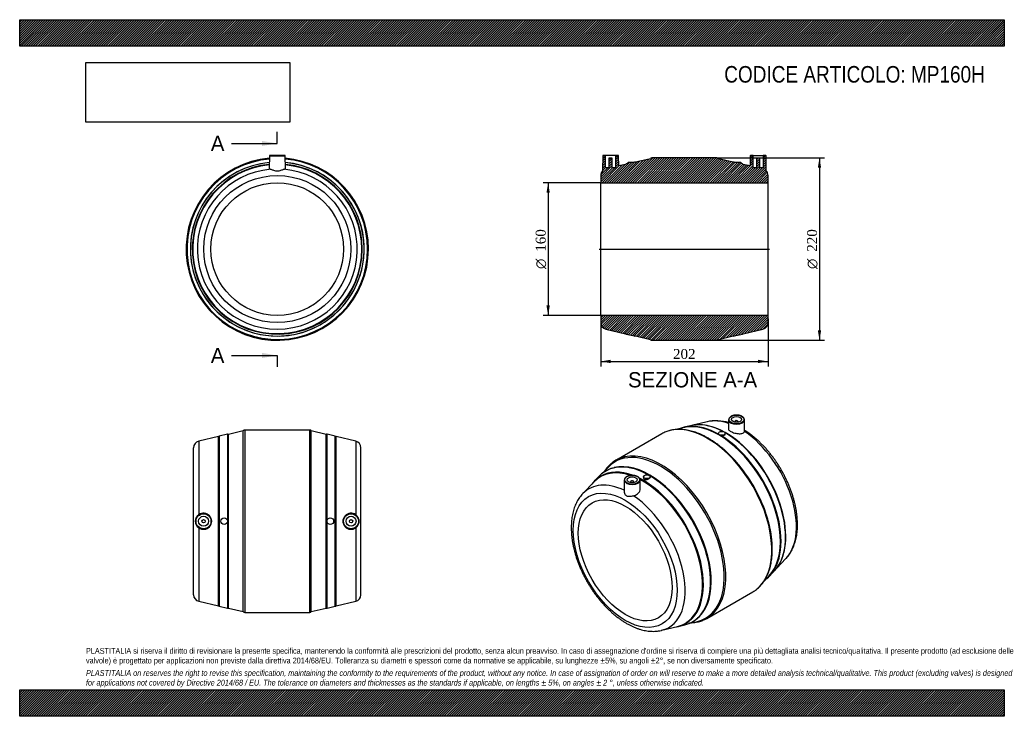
# Model space of a CAD drawing. Header units: millimetres. Extents: x 0 to 1188, y 0 to 840.
import ezdxf
from ezdxf.enums import TextEntityAlignment as Align
from ezdxf.lldxf.tags import DXFTag

# ---------------------------------------------------------------- set-up
doc = ezdxf.new("R2010")
doc.units = ezdxf.units.MM
doc.header["$LTSCALE"] = 4
for name, color, linetype in [('Default', 7, 'Continuous'), ('DV4_Default', 7, 'Continuous'), ('MP160H', 7, 'Continuous')]:
    doc.layers.add(name, color=color, linetype=linetype)
doc.styles.add('SEACAD_Solid_Edge_ANSI', font='seans.ttf')
doc.styles.add('SEACAD_Solid_Edge_ANSI1_Symbols', font='semeca1.ttf')
doc.styles.add('SEACAD_Times_New_Roman', font='times.ttf')
tags = doc.linetypes.add('CENTER2', pattern=[28.575, 19.05, -3.175, 3.175, -3.175]).pattern_tags.tags
tags[10:11] = [DXFTag(74, 4), DXFTag(75, 0), DXFTag(340, '0'), DXFTag(46, 0.0), DXFTag(50, 0.0), DXFTag(44, 0.0), DXFTag(45, 0.0)]
tags[8:9] = [DXFTag(74, 4), DXFTag(75, 0), DXFTag(340, '0'), DXFTag(46, 0.0), DXFTag(50, 0.0), DXFTag(44, 0.0), DXFTag(45, 0.0)]
tags[6:7] = [DXFTag(74, 4), DXFTag(75, 0), DXFTag(340, '0'), DXFTag(46, 0.0), DXFTag(50, 0.0), DXFTag(44, 0.0), DXFTag(45, 0.0)]
tags[4:5] = [DXFTag(74, 4), DXFTag(75, 0), DXFTag(340, '0'), DXFTag(46, 0.0), DXFTag(50, 0.0), DXFTag(44, 0.0), DXFTag(45, 0.0)]
doc.dimstyles.new('ANSImm', dxfattribs={"dimtxt": 12, "dimasz": 12, "dimexe": 6, "dimexo": 0, "dimgap": 3, "dimtad": 1, "dimdsep": 46, "dimtxsty": 'SEACAD_Times_New_Roman', "dimblk1": '_SE_FILLED', "dimblk2": '_SE_FILLED', "dimsah": 1, "dimcen": 6, "dimazin": 0, "dimtfac": 0.85, "dimtdec": 3, "dimtofl": 0, "dimtmove": 0, "dimatfit": 3, "dimfxl": 1, "dimarcsym": 0})
picture_1 = doc.add_image_def('image1.jpg', size_in_pixel=(4302, 1260))

# ---------------------------------------------------------------- blocks, each defined once
blk = doc.blocks.new('SE')
at = {"layer": 'MP160H', "color": 7, "linetype": 'Continuous'}
for p, q in [((301.3, 676), (301, 660.8)), ((301.3, 676), (320.3, 676)), ((319.8, 676.4), (301.8, 676.4)), ((320.6, 660.8), (320.3, 676))]:
    blk.add_line(p, q, dxfattribs=at)
for radius in [88.7, 80]:
    blk.add_circle((310.8, 563.4), radius, dxfattribs=at)
for centre, radius, start, end in [((310.8, 563.4), 110, 94.9856, 0), ((310.8, 563.4), 109, 95.0407, 0), ((310.8, 563.4), 104.9, 95.2797, 84.7203), ((310.8, 563.4), 104.9, 95.2766, 0), ((310.8, 563.4), 102.6, 95.4222, 0), ((301.8, 675.9), 0.5, 90, 179), ((319.8, 675.9), 0.5, 1, 90), ((310.8, 563.4), 110, 0, 85.0144), ((310.8, 563.4), 109, 0, 84.9593), ((310.8, 563.4), 104.9, 0, 84.7234), ((310.8, 563.4), 102.6, 0, 84.5778), ((310.8, 563.4), 102, 95.455, 0), ((310.8, 563.4), 96.5, 94.6862, 85.3138), ((310.8, 563.4), 102, 0, 84.545)]:
    blk.add_arc(centre, radius, start, end, dxfattribs=at)
for points, knots in [([(301, 660.8), (301, 660.7), (301, 660.7), (301.1, 660.4), (301.3, 660.2), (301.9, 659.9), (302.4, 659.8), (302.9, 659.6)], [0.855439, 0.855439, 0.855439, 0.855439, 0.875, 0.875, 0.9375, 0.9375, 1, 1, 1, 1]), ([(302.9, 659.6), (303.8, 659.4), (305, 658.9), (307.7, 658), (309.2, 657.6), (312.4, 657.6), (313.9, 658), (316.6, 658.9), (317.7, 659.4), (318.7, 659.6)], [0, 0, 0, 0, 0.25, 0.25, 0.5, 0.5, 0.75, 0.75, 1, 1, 1, 1]), ([(318.7, 659.6), (319.2, 659.8), (319.6, 659.9), (320.3, 660.2), (320.5, 660.4), (320.6, 660.7), (320.6, 660.7), (320.6, 660.8)], [0, 0, 0, 0, 0.0625, 0.0625, 0.125, 0.125, 0.1444535, 0.1444535, 0.1444535, 0.1444535])]:
    blk.add_open_spline(points, degree=3, knots=knots, dxfattribs=at)
blk = doc.blocks.new('SE1')
at = {"layer": 'MP160H', "color": 7, "linetype": 'Continuous'}
for p, q in [((855.4, 357.6), (855.2, 346.8)), ((874.7, 344.1), (874.4, 357.6)), ((800.6, 348), (792, 345.8)), ((809.3, 350.4), (801.3, 348.5)), ((829.3, 355.1), (814, 351.3)), ((862.9, 355.4), (862.9, 354.7)), ((866.9, 354.7), (866.9, 355.4)), ((774.7, 340.7), (719.2, 308.6)), ((843.2, 341.2), (843.2, 340.9)), ((851.2, 339.8), (851.2, 341.2)), ((710.3, 300.6), (702.6, 292.6)), ((699.2, 289.5), (693.4, 283.5)), ((752.7, 288.9), (752.7, 287.6)), ((760.7, 288.6), (760.7, 288.9)), ((693.1, 282.7), (679.4, 268.5)), ((729.5, 285), (729.2, 271.4)), ((737, 282.7), (737, 282)), ((741, 282), (741, 282.7)), ((748.8, 274.1), (748.5, 285)), ((913.6, 178.8), (924.5, 190.2)), ((897.8, 162.5), (904, 168.9)), ((904.8, 169.3), (910.5, 175.2)), ((829.2, 118.1), (884.7, 150.2)), ((774.6, 103.7), (793.7, 108.4)), ((794.6, 108.3), (802.6, 110.3)), ((807, 111.7), (817.8, 114.4))]:
    blk.add_line(p, q, dxfattribs=at)
for centre, radius, start, end in [((819.3, 297.7), 53.9, 70.0213, 93.9233), ((840.2, 299.2), 57, 74.5473, 100.776), ((846.9, 343.8), 4.97, 232.4832, 247.5168), ((725.6, 264.6), 36.2, 103.5343, 127.8758), ((868.9, 210.7), 54.9, 326.1417, 351.9775), ((794.1, 145.5), 36.2, 292.0408, 315.8062)]:
    blk.add_arc(centre, radius, start, end, dxfattribs=at)
for centre, major_axis, start_param, end_param in [((869, 268.1), (48.2, -83.6), 2.558516, 2.973802), ((864.9, 357.6), (9.51, 0), 3.187342, 6.283185), ((864.9, 357.6), (9.51, 0), 3.12925, 3.187342), ((864.9, 355.4), (-2, 0), 2.451776, 6.283185), ((864.9, 357.6), (9.51, 0), 0.012343, 0.09607), ((864.9, 357.6), (9.51, 0), 0, 0.012343), ((829.7, 245.4), (55, -95.3), 0.081277, 3.055782), ((844.5, 253.9), (52.4, -90.8), 2.879367, 3.052244), ((843.7, 253.5), (52.4, -90.8), 0.165007, 2.976585), ((844.5, 253.9), (52.4, -90.8), 2.363786, 2.879367), ((851.5, 258), (51.3, -88.8), -3.405904, -3.3066), ((851.5, 258), (51.3, -88.8), 2.396513, 2.877281), ((869, 268.1), (48.2, -83.6), -3.309383, -3.3066), ((852.2, 258.4), (51, -88.4), 0.6149, 2.556339), ((864.9, 355.4), (-2, 0), 0, 0.689817), ((829.7, 245.4), (55, -95.3), 3.055782, 3.141593), ((844.5, 253.9), (52.4, -90.8), 0.264543, 2.348603), ((851.5, 258), (51.3, -88.8), 0.263735, 2.364312), ((869, 268.1), (48.2, -83.6), 0.165007, 2.274404), ((774.2, 213.4), (-55, 95.3), 3.22409, 6.201058), ((773, 212.6), (54.5, -94.4), 0, 3.3066), ((774.2, 213.4), (-55, 95.3), 6.201058, 6.283185), ((759.5, 204.9), (52.4, -90.8), 2.363786, 3.218813), ((774.2, 213.4), (-55, 95.3), 0, 0.085418), ((760.3, 205.3), (52.4, -90.8), 0.157665, 2.975643), ((831, 246.1), (54.5, -94.4), 1.237713, 1.900509), ((752.4, 200.8), (-51.3, 88.8), 0.074383, 0.241516), ((751.8, 200.4), (51, -88.4), 2.563743, 3.3066), ((752.4, 200.8), (-51.3, 88.8), 0, 0.074383), ((759.5, 204.9), (52.4, -90.8), 3.218813, 3.3066), ((752.4, 200.8), (-51.3, 88.8), 5.675643, 6.283185), ((752.4, 200.8), (-51.3, 88.8), 3.057813, 5.559728), ((751.8, 200.4), (51, -88.4), 0, 2.40405), ((739, 284.9), (9.51, 0), 0.012343, 0.09607), ((759.5, 204.9), (52.4, -90.8), 6.203138, 8.631788), ((734.9, 190.7), (48.2, -83.6), 2.439339, 3.3066), ((739, 284.9), (9.51, 0), 3.12925, 3.187342), ((739, 284.9), (9.51, 0), 3.187342, 6.283185), ((739, 282.7), (2, 0), 0, 3.83141), ((739, 282.7), (2, 0), 5.593368, 6.283185), ((739, 284.9), (9.51, 0), 0, 0.012343), ((734.9, 190.7), (48.2, -83.6), 3.3066, 3.311362), ((734.9, 190.7), (48.2, -83.6), 6.118178, 8.557589), ((851.5, 258), (51.3, -88.8), 0.165007, 0.263735), ((844.5, 253.9), (52.4, -90.8), 0.089375, 0.264543), ((829.7, 245.4), (55, -95.3), 0, 0.081277), ((774.2, 213.4), (-55, 95.3), 3.05598, 3.22409), ((752.4, 200.8), (-51.3, 88.8), 2.900077, 3.057813), ((751.8, 200.4), (51, -88.4), 6.118178, 6.283185), ((759.5, 204.9), (52.4, -90.8), 6.118178, 6.203138), ((773, 212.6), (54.5, -94.4), 6.118178, 6.283185)]:
    blk.add_ellipse(centre, major_axis=major_axis, ratio=0.57735, start_param=start_param, end_param=end_param, dxfattribs=at)
for centre, major_axis in [((864.9, 358), (-9.01, 0)), ((864.9, 358), (-6, 0)), ((847.2, 341.2), (-4, 0)), ((739, 285.3), (-9.01, 0)), ((739, 285.3), (6, 0)), ((756.7, 288.9), (4, 0)), ((730.6, 188.1), (44.4, -76.8)), ((730.6, 188.1), (40, -69.3))]:
    blk.add_ellipse(centre, major_axis=major_axis, ratio=0.57735, dxfattribs=at)
for points, knots in [([(874.3, 358.2), (874.3, 358.3), (874.3, 358.7), (873.9, 359.4), (873.4, 360.2), (872.6, 361), (871.7, 361.6), (870.6, 362.2), (869.4, 362.6), (868.1, 363), (866.7, 363.2), (865.2, 363.3), (863.8, 363.3), (862.4, 363.1), (861, 362.8), (859.7, 362.4), (858.6, 361.9), (857.6, 361.3), (856.7, 360.5), (856.1, 359.7), (855.6, 358.9), (855.4, 358.1), (855.4, 357.6), (855.4, 357.3)], [0, 0, 0, 0, 0.024156, 0.071421, 0.119296, 0.168029, 0.217402, 0.267069, 0.316766, 0.366402, 0.41597, 0.465494, 0.515006, 0.564538, 0.614118, 0.663785, 0.713572, 0.763498, 0.813534, 0.863466, 0.912917, 0.961472, 1, 1, 1, 1]), ([(864.8, 306.5), (864.7, 306.7), (863.6, 308), (861.3, 310.5), (858.1, 313.8), (854.8, 317), (851.5, 320.1), (848.2, 323), (844.8, 325.8), (841.3, 328.4), (837.9, 330.9), (834.4, 333.1), (830.9, 335.3), (827.4, 337.2), (824, 338.9), (820.5, 340.5), (817, 341.9), (813.6, 343.1), (810.2, 344), (806.8, 344.8), (803.5, 345.4), (800.2, 345.8), (797, 346), (793.8, 346), (790.8, 345.8), (787.8, 345.4), (784.9, 344.8), (782.2, 344), (780.6, 343.4), (779.8, 343.1)], [0, 0, 0, 0, 0.004891, 0.043506, 0.082128, 0.120757, 0.159394, 0.198039, 0.236693, 0.275356, 0.314028, 0.352709, 0.391398, 0.430094, 0.468795, 0.507497, 0.546197, 0.584889, 0.623565, 0.662218, 0.700839, 0.739416, 0.777938, 0.816394, 0.854775, 0.893073, 0.931286, 0.969414, 1, 1, 1, 1]), ([(855.2, 346.8), (855.2, 346.5), (855.2, 346.1), (855.8, 345), (856.7, 344.2), (859.3, 342.7), (861, 342.1), (864.5, 341.1), (866.3, 340.8), (869.7, 340.7), (871.2, 341), (873, 341.6), (873.4, 341.9), (874.2, 342.6), (874.4, 343), (874.6, 343.4)], [0.3213431, 0.3213431, 0.3213431, 0.3213431, 0.375, 0.375, 0.5, 0.5, 0.625, 0.625, 0.75, 0.75, 0.875, 0.875, 0.9375, 0.9375, 1, 1, 1, 1]), ([(924.5, 190.2), (924.7, 190.4), (925.5, 191.2), (927, 193), (928.8, 195.4), (930.4, 198), (932, 200.7), (933.3, 203.6), (934.5, 206.6), (935.6, 209.8), (936.5, 213.1), (937.2, 216.5), (937.8, 220), (938.2, 223.7), (938.4, 227.5), (938.5, 231.3), (938.4, 235.2), (938.1, 239.2), (937.7, 243.3), (937.2, 247.3), (936.4, 251.5), (935.5, 255.6), (934.5, 259.8), (933.3, 264), (932, 268.2), (930.5, 272.5), (928.9, 276.6), (927.2, 280.8), (925.3, 284.9), (923.3, 289), (921.2, 293.1), (919, 297.1), (916.6, 301), (914.2, 304.9), (911.6, 308.6), (909, 312.3), (906.2, 315.9), (903.4, 319.4), (900.5, 322.8), (897.5, 326), (894.4, 329.1), (891.3, 332.1), (888.2, 334.9), (884.9, 337.6), (881.7, 340.2), (878.4, 342.5), (876, 344.1), (874.8, 344.9), (874.7, 344.9)], [0, 0, 0, 0, 0.0058717, 0.0269053, 0.0480813, 0.0694222, 0.0909409, 0.1126397, 0.1345117, 0.1565416, 0.1787083, 0.2009877, 0.2233546, 0.245785, 0.2682574, 0.290754, 0.3132598, 0.3357612, 0.358251, 0.3807247, 0.4031794, 0.4256137, 0.4480276, 0.4704215, 0.4927969, 0.5151554, 0.537499, 0.5598298, 0.5821504, 0.6044631, 0.6267703, 0.6490748, 0.6713791, 0.6936852, 0.7159955, 0.7383125, 0.7606389, 0.7829772, 0.80533, 0.8276997, 0.8500888, 0.8724993, 0.8949331, 0.9173918, 0.939876, 0.9623858, 0.98492, 0.9873055, 0.9873055, 0.9873055, 0.9873055]), ([(851.2, 339.8), (851.2, 339.4), (850.9, 339), (849.7, 338.5), (848.8, 338.4), (846.9, 338.6), (845.9, 338.8), (845, 339.2)], [0.6321224, 0.6321224, 0.6321224, 0.6321224, 0.75, 0.75, 0.875, 0.875, 1, 1, 1, 1]), ([(714.6, 305.4), (713.9, 304.9), (712.6, 303.8), (710.5, 301.8), (708.6, 299.6), (707.1, 297.7), (706.3, 296.6), (706.1, 296.3)], [0, 0, 0, 0, 0.0340398, 0.0739303, 0.11388, 0.1539043, 0.1686508, 0.1686508, 0.1686508, 0.1686508]), ([(748.5, 285.5), (748.5, 285.6), (748.4, 286.1), (748.1, 286.8), (747.5, 287.6), (746.8, 288.3), (745.8, 288.9), (744.7, 289.5), (743.5, 290), (742.2, 290.3), (740.8, 290.5), (739.4, 290.6), (737.9, 290.6), (736.5, 290.4), (735.2, 290.1), (733.9, 289.7), (732.7, 289.2), (731.7, 288.6), (730.9, 287.9), (730.2, 287.1), (729.8, 286.2), (729.5, 285.4), (729.5, 284.9), (729.6, 284.6)], [0, 0, 0, 0, 0.024156, 0.071421, 0.119296, 0.168029, 0.217402, 0.267069, 0.316766, 0.366402, 0.41597, 0.465494, 0.515006, 0.564538, 0.614118, 0.663785, 0.713572, 0.763498, 0.813534, 0.863466, 0.912917, 0.961472, 1, 1, 1, 1]), ([(760.7, 288.6), (760.7, 288.5), (760.7, 288.3), (760.5, 287.5), (760, 286.8), (758.5, 285.7), (757.5, 285.3), (755.6, 285.2), (754.6, 285.3), (753.2, 286.1), (752.8, 286.8), (752.7, 287.5), (752.7, 287.5), (752.7, 287.6)], [0.0989547, 0.0989547, 0.0989547, 0.0989547, 0.125, 0.125, 0.25, 0.25, 0.375, 0.375, 0.5, 0.5, 0.625, 0.625, 0.6321224, 0.6321224, 0.6321224, 0.6321224]), ([(740.5, 266), (741.4, 266.2), (742.3, 266.4), (743.9, 267.1), (744.7, 267.6), (746.7, 269.1), (747.7, 270.3), (748.6, 272.5), (748.8, 273.3), (748.8, 274.1)], [0, 0, 0, 0, 0.0625, 0.0625, 0.125, 0.125, 0.25, 0.25, 0.3269715, 0.3269715, 0.3269715, 0.3269715]), ([(679.2, 268.3), (678.5, 267.6), (677.4, 266.3), (675.6, 264), (673.9, 261.5), (672.3, 258.8), (671, 255.9), (669.7, 252.9), (668.6, 249.8), (667.7, 246.5), (666.9, 243.1), (666.3, 239.6), (665.9, 236), (665.6, 232.2), (665.5, 228.4), (665.5, 224.5), (665.7, 220.5), (666.1, 216.5), (666.6, 212.4), (667.3, 208.3), (668.2, 204.1), (669.2, 200), (670.3, 195.8), (671.6, 191.5), (673, 187.3), (674.6, 183.1), (676.3, 179), (678.2, 174.8), (680.1, 170.7), (682.2, 166.7), (684.4, 162.6), (686.7, 158.7), (689.2, 154.8), (691.7, 151), (694.3, 147.3), (697.1, 143.7), (699.9, 140.2), (702.8, 136.8), (705.7, 133.5), (708.8, 130.4), (711.9, 127.4), (715, 124.5), (718.2, 121.8), (721.5, 119.2), (724.8, 116.8), (728.1, 114.5), (731.5, 112.5), (734.8, 110.6), (738.2, 108.9), (741.6, 107.3), (745, 106), (748.4, 104.9), (751.7, 104), (755.1, 103.3), (758.3, 102.8), (761.6, 102.5), (764.8, 102.4), (767.9, 102.5), (770.9, 102.9), (773.2, 103.3), (774.3, 103.6), (774.6, 103.7)], [0, 0, 0, 0, 0.014847, 0.03118, 0.047637, 0.06423, 0.080963, 0.097831, 0.114824, 0.131927, 0.149123, 0.16639, 0.183711, 0.201068, 0.218447, 0.235836, 0.253224, 0.270603, 0.287971, 0.305325, 0.322663, 0.339986, 0.357293, 0.374585, 0.391864, 0.40913, 0.426387, 0.443635, 0.460877, 0.478114, 0.495348, 0.512582, 0.529817, 0.547054, 0.564296, 0.581545, 0.598803, 0.616072, 0.633353, 0.650648, 0.66796, 0.685289, 0.702638, 0.720006, 0.737394, 0.754801, 0.772225, 0.789664, 0.807112, 0.824559, 0.841994, 0.859404, 0.87677, 0.894073, 0.911293, 0.928408, 0.945399, 0.962251, 0.978956, 0.995514, 1, 1, 1, 1]), ([(729.2, 271.4), (729.2, 270.6), (729.4, 269.7), (730.2, 267.7), (731, 266.6), (733.2, 265.3), (734.6, 265.2), (737.4, 265.4), (739, 265.7), (740.5, 266)], [0.0727702, 0.0727702, 0.0727702, 0.0727702, 0.25, 0.25, 0.5, 0.5, 0.75, 0.75, 1, 1, 1, 1]), ([(889.2, 153.2), (890, 153.8), (891.3, 154.9), (893.4, 156.9), (895.4, 159.1), (897.2, 161.5), (898.9, 164.1), (900.5, 166.8), (901.9, 169.7), (903.2, 172.7), (904.4, 175.9), (905.4, 179.2), (906.2, 182.6), (906.9, 186.2), (907.5, 189.8), (907.8, 193.6), (908.1, 197.5), (908.1, 201.5), (908, 205.6), (907.8, 209.7), (907.4, 213.9), (906.9, 218.2), (906.2, 222.5), (905.3, 226.9), (904.3, 231.3), (903.2, 235.8), (901.9, 240.2), (900.9, 243.3), (900.4, 244.8), (900.3, 244.9)], [0, 0, 0, 0, 0.035975, 0.073925, 0.11193, 0.150007, 0.188163, 0.226402, 0.264721, 0.303114, 0.341571, 0.380083, 0.418639, 0.457228, 0.495841, 0.534471, 0.57311, 0.611754, 0.650397, 0.689037, 0.727672, 0.7663, 0.804921, 0.843535, 0.882141, 0.920739, 0.95933, 0.997915, 1, 1, 1, 1]), ([(812, 112.9), (812.4, 112.9), (813.8, 113.1), (816.2, 113.4), (819.1, 114), (821.8, 114.8), (823.3, 115.3), (824.1, 115.7)], [0.833896, 0.833896, 0.833896, 0.833896, 0.8493791, 0.8890501, 0.9286324, 0.9681283, 1, 1, 1, 1])]:
    blk.add_open_spline(points, degree=3, knots=knots, dxfattribs=at)
for points in [[(843.9, 339.9), (843.5, 340.2), (843.2, 340.6), (843.2, 340.9)], [(874.6, 343.4), (874.7, 343.6), (874.7, 343.9), (874.7, 344.1)]]:
    blk.add_open_spline(points, degree=3, dxfattribs=at)
blk = doc.blocks.new('SE2')
at = {"layer": 'MP160H', "color": 7, "linetype": 'Continuous'}
for p, q in [((271.5, 345.2), (271.5, 125.2)), ((350.1, 345.2), (271.5, 345.2)), ((350.1, 125.2), (350.1, 345.2)), ((239.8, 337.3), (216, 331.7)), ((239.8, 133.2), (239.8, 337.3)), ((250.7, 340.1), (240.7, 337.8)), ((240.7, 337.8), (240.7, 132.7)), ((250.7, 340.1), (250.7, 236)), ((269.8, 344.2), (251.8, 340)), ((251.8, 130.4), (251.8, 340)), ((269.8, 126.2), (269.8, 344.2)), ((351.8, 126.2), (351.8, 344.2)), ((369.8, 340), (351.8, 344.2)), ((369.8, 130.4), (369.8, 340)), ((370.9, 236), (370.9, 340.1)), ((380.8, 337.8), (370.9, 340.1)), ((380.8, 132.7), (380.8, 337.8)), ((381.8, 133.2), (381.8, 337.3)), ((405.6, 331.7), (381.8, 337.3)), ((209.8, 146.5), (209.8, 323.9)), ((216, 331.7), (216, 243.1)), ((405.6, 331.7), (405.6, 243.1)), ((411.8, 146.5), (411.8, 323.9)), ((216, 227.3), (216, 138.7)), ((250.7, 234.4), (250.7, 130.4)), ((370.9, 130.4), (370.9, 234.4)), ((405.6, 227.3), (405.6, 138.7)), ((216, 138.7), (239.8, 133.2)), ((240.7, 132.7), (250.7, 130.4)), ((370.9, 130.4), (380.8, 132.7)), ((381.8, 133.2), (405.6, 138.7)), ((251.8, 130.4), (269.8, 126.2)), ((271.5, 125.2), (350.1, 125.2)), ((351.8, 126.2), (369.8, 130.4))]:
    blk.add_line(p, q, dxfattribs=at)
for centre, radius in [((221.8, 235.2), 9.51), ((221.8, 235.2), 9.01), ((221.8, 235.2), 6), ((246.8, 235.2), 4), ((374.8, 235.2), 4), ((399.8, 235.2), 9.51), ((399.8, 235.2), 9.01), ((399.8, 235.2), 6), ((221.8, 235.2), 2), ((399.8, 235.2), 2)]:
    blk.add_circle(centre, radius, dxfattribs=at)
for centre, radius, start, end in [((271.5, 343.2), 2, 90, 150), ((350.1, 343.2), 2, 30, 90), ((241.2, 335.8), 2, 103.0778, 134.4404), ((251.2, 338.1), 2, 71.7151, 103.0778), ((370.4, 338.1), 2, 76.9222, 108.2849), ((380.4, 335.8), 2, 45.5596, 76.9222), ((217.8, 323.9), 8, 103.0778, 180), ((403.8, 323.9), 8, 0, 76.9222), ((221.7, 235.2), 9.75, 126.0235, 233.9765), ((221.7, 235.2), 9.77, 233.8139, 126.1861), ((399.8, 235.2), 9.77, 53.8139, 306.1861), ((399.9, 235.2), 9.75, 306.0235, 53.9765), ((217.8, 146.5), 8, 180, 256.9222), ((403.8, 146.5), 8, 283.0778, 0), ((241.2, 134.6), 2, 225.5596, 256.9222), ((380.4, 134.6), 2, 283.0778, 314.4404), ((251.2, 132.3), 2, 256.9222, 288.2849), ((271.5, 127.2), 2, 210, 270), ((350.1, 127.2), 2, 270, 330), ((370.4, 132.3), 2, 251.7151, 283.0778)]:
    blk.add_arc(centre, radius, start, end, dxfattribs=at)
blk = doc.blocks.new('SE4')
at = {"color": 7, "linetype": 'Continuous', "style": 'SEACAD_Solid_Edge_ANSI'}
blk.add_text('A', height=18.4, dxfattribs=at).set_placement((230.6, 700), align=Align.TOP_LEFT)
blk = doc.blocks.new('SE5')
at = {"color": 7, "linetype": 'Continuous', "style": 'SEACAD_Solid_Edge_ANSI'}
blk.add_text('A', height=18.4, dxfattribs=at).set_placement((230.6, 444.3), align=Align.TOP_LEFT)
blk = doc.blocks.new('SEANNOT_GROUP')
at = {"linetype": 'Continuous'}
blk.add_hatch(color=7, dxfattribs=at).paths.add_polyline_path([(292.4, 687.7), (310.8, 690.8), (292.4, 693.8)])
at = {"color": 7, "linetype": 'Continuous'}
blk.add_lwpolyline([(255.6, 690.8), (310.8, 690.8)], dxfattribs=at)
blk = doc.blocks.new('SEANNOT_GROUP1')
at = {"linetype": 'Continuous'}
blk.add_hatch(color=7, dxfattribs=at).paths.add_polyline_path([(292.4, 432.1), (310.8, 435.1), (292.4, 438.2)])
at = {"color": 7, "linetype": 'Continuous'}
blk.add_lwpolyline([(255.6, 435.1), (310.8, 435.1)], dxfattribs=at)
blk = doc.blocks.new('SE3')
at = {"layer": 'Default', "color": 7, "linetype": 'CENTER2'}
for p, q in [((310.8, 690.8), (310.8, 704.6)), ((310.8, 435.1), (310.8, 421.3))]:
    blk.add_line(p, q, dxfattribs=at)
at = {"layer": 'Default', "color": 7, "linetype": 'CENTER2', "const_width": 0.0001}
blk.add_lwpolyline([(310.8, 690.8), (310.8, 435.1)], dxfattribs=at)
at = {"layer": 'Default'}
for name in ['SE4', 'SEANNOT_GROUP', 'SE5', 'SEANNOT_GROUP1']:
    blk.add_blockref(name, (0, 0), dxfattribs=at)
blk = doc.blocks.new('SE6')
at = {"layer": 'MP160H', "linetype": 'Continuous'}
h = blk.add_hatch(dxfattribs=at)
h.set_pattern_fill('LINE', scale=0.629921, angle=45, style=0)
edge = h.paths.add_edge_path()
edge.add_line((897, 676.4), (897, 661.4))
edge.add_line((897, 661.4), (893, 661.4))
edge.add_line((893, 661.4), (893, 673.2))
edge.add_line((893, 673.2), (889, 673.2))
edge.add_line((889, 673.2), (889, 661.4))
edge.add_line((889, 661.4), (885, 661.4))
edge.add_line((885, 661.4), (885, 676.4))
edge.add_line((885, 676.4), (882, 676.4))
edge.add_arc((882, 675.9), 0.5, 90, 179)
edge.add_line((881.5, 676), (881.2, 663.6))
edge.add_line((881.2, 663.6), (873, 665.5))
edge.add_arc((871.6, 664.1), 2, 45.5596, 76.9222)
edge.add_line((872, 666), (870, 666.5))
edge.add_line((870, 666.5), (870, 668.3))
edge.add_line((870, 668.3), (862, 668.3))
edge.add_line((862, 668.3), (862, 668.3))
edge.add_arc((861.6, 666.4), 2, 79.2655, 108.2849)
edge.add_line((861, 668.3), (843, 672.4))
edge.add_arc((841.2, 671.4), 2, 30, 90)
edge.add_line((841.2, 673.4), (762.7, 673.4))
edge.add_arc((762.7, 671.4), 2, 90, 150)
edge.add_line((761, 672.4), (743, 668.3))
edge.add_arc((742.3, 666.4), 2, 71.7151, 100.7345)
edge.add_line((742, 668.3), (742, 668.3))
edge.add_line((742, 668.3), (734, 668.3))
edge.add_line((734, 668.3), (734, 666.5))
edge.add_line((734, 666.5), (731.9, 666))
edge.add_arc((732.4, 664.1), 2, 103.0778, 134.4404)
edge.add_line((731, 665.5), (722.7, 663.6))
edge.add_line((722.7, 663.6), (722.5, 676))
edge.add_arc((722, 675.9), 0.5, 1, 90)
edge.add_line((722, 676.4), (719, 676.4))
edge.add_line((719, 676.4), (719, 661.4))
edge.add_line((719, 661.4), (715, 661.4))
edge.add_line((715, 661.4), (715, 673.2))
edge.add_line((715, 673.2), (711, 673.2))
edge.add_line((711, 673.2), (711, 661.4))
edge.add_line((711, 661.4), (707, 661.4))
edge.add_line((707, 661.4), (707, 676.4))
edge.add_line((707, 676.4), (704, 676.4))
edge.add_arc((704, 675.9), 0.5, 90, 179)
edge.add_line((703.5, 676), (703.1, 657.6))
edge.add_arc((709, 652.2), 8, 136.7647, 180)
edge.add_line((701, 652.2), (701, 643.4))
edge.add_line((701, 643.4), (903, 643.4))
edge.add_line((903, 643.4), (903, 652.2))
edge.add_arc((895, 652.2), 8, 0, 43.2353)
edge.add_line((900.8, 657.6), (900.5, 676))
edge.add_arc((900, 675.9), 0.5, 1, 90)
edge.add_line((900, 676.4), (897, 676.4))
h = blk.add_hatch(dxfattribs=at)
h.set_pattern_fill('LINE', scale=0.629921, angle=45, style=0)
edge = h.paths.add_edge_path()
edge.add_line((701, 483.4), (701, 474.7))
edge.add_arc((709, 474.7), 8, 180, 256.9222)
edge.add_line((707.2, 466.9), (731, 461.4))
edge.add_arc((732.4, 462.8), 2, 225.5596, 256.9222)
edge.add_line((731.9, 460.9), (741.9, 458.6))
edge.add_arc((742.3, 460.5), 2, 256.9222, 288.2849)
edge.add_line((743, 458.6), (761, 454.4))
edge.add_arc((762.7, 455.4), 2, 210, 270)
edge.add_line((762.7, 453.4), (841.2, 453.4))
edge.add_arc((841.2, 455.4), 2, 270, 330)
edge.add_line((843, 454.4), (861, 458.6))
edge.add_arc((861.6, 460.5), 2, 251.7151, 283.0778)
edge.add_line((862.1, 458.6), (872, 460.9))
edge.add_arc((871.6, 462.8), 2, 283.0778, 314.4404)
edge.add_line((873, 461.4), (896.8, 466.9))
edge.add_arc((895, 474.7), 8, 283.0778, 360)
edge.add_line((903, 474.7), (903, 483.4))
edge.add_line((903, 483.4), (701, 483.4))
at = {"layer": 'DV4_Default', "color": 7, "linetype": 'CENTER2'}
blk.add_line((699.2, 563.4), (904.7, 563.4), dxfattribs=at)
at = {"layer": 'MP160H', "color": 7, "linetype": 'Continuous'}
for p, q in [((703.5, 676), (703.1, 657.6)), ((707, 676.4), (704, 676.4)), ((719, 676.4), (707, 676.4)), ((707, 661.4), (707, 676.4)), ((711, 673.2), (711, 661.4)), ((715, 673.2), (711, 673.2)), ((715, 661.4), (715, 673.2)), ((719, 676.4), (719, 661.4)), ((722, 676.4), (719, 676.4)), ((722.7, 663.6), (722.5, 676)), ((731, 665.5), (722.7, 663.6)), ((734, 666.5), (731.9, 666)), ((734, 668.3), (742, 668.3)), ((734, 666.5), (734, 668.3)), ((742, 668.3), (742, 668.3)), ((761, 672.4), (743, 668.3)), ((841.2, 673.4), (762.7, 673.4)), ((861, 668.3), (843, 672.4)), ((862, 668.3), (870, 668.3)), ((862, 668.3), (862, 668.3)), ((870, 668.3), (870, 666.5)), ((872, 666), (870, 666.5)), ((881.2, 663.6), (873, 665.5)), ((881.5, 676), (881.2, 663.6)), ((885, 676.4), (882, 676.4)), ((885, 676.4), (897, 676.4)), ((885, 661.4), (885, 676.4)), ((893, 673.2), (889, 673.2)), ((889, 673.2), (889, 661.4)), ((893, 661.4), (893, 673.2)), ((897, 676.4), (897, 661.4)), ((900, 676.4), (897, 676.4)), ((900.8, 657.6), (900.5, 676)), ((711, 661.4), (707, 661.4)), ((719, 661.4), (715, 661.4)), ((889, 661.4), (885, 661.4)), ((897, 661.4), (893, 661.4)), ((701, 652.2), (701, 643.4)), ((701, 483.4), (701, 643.4)), ((701, 643.4), (903, 643.4)), ((903, 643.4), (903, 652.2)), ((903, 483.4), (903, 643.4)), ((701, 483.4), (701, 474.7)), ((903, 483.4), (701, 483.4)), ((903, 474.7), (903, 483.4)), ((707.2, 466.9), (731, 461.4)), ((873, 461.4), (896.8, 466.9)), ((731.9, 460.9), (741.9, 458.6)), ((743, 458.6), (761, 454.4)), ((762.7, 453.4), (841.2, 453.4)), ((843, 454.4), (861, 458.6)), ((862.1, 458.6), (872, 460.9))]:
    blk.add_line(p, q, dxfattribs=at)
for centre, radius, start, end in [((704, 675.9), 0.5, 90, 179), ((722, 675.9), 0.5, 1, 90), ((732.4, 664.1), 2, 103.0778, 134.4404), ((742.3, 666.4), 2, 71.7151, 100.7345), ((762.7, 671.4), 2, 90, 150), ((841.2, 671.4), 2, 30, 90), ((861.6, 666.4), 2, 79.2655, 108.2849), ((871.6, 664.1), 2, 45.5596, 76.9222), ((882, 675.9), 0.5, 90, 179), ((900, 675.9), 0.5, 1, 90), ((709, 652.2), 8, 136.7647, 180), ((895, 652.2), 8, 0, 43.2353), ((709, 474.7), 8, 180, 256.9222), ((895, 474.7), 8, 283.0778, 0), ((732.4, 462.8), 2, 225.5596, 256.9222), ((742.3, 460.5), 2, 256.9222, 288.2849), ((762.7, 455.4), 2, 210, 270), ((841.2, 455.4), 2, 270, 330), ((861.6, 460.5), 2, 251.7151, 283.0778), ((871.6, 462.8), 2, 283.0778, 314.4404)]:
    blk.add_arc(centre, radius, start, end, dxfattribs=at)
blk = doc.blocks.new('GDimGGroup')
at = {"layer": 'Default', "linetype": 'Continuous'}
for points in [[(967, 661.4), (965, 673.4), (963, 661.4)], [(967, 465.4), (963, 465.4), (965, 453.4)]]:
    blk.add_hatch(color=7, dxfattribs=at).paths.add_polyline_path(points)
at = {"layer": 'Default', "color": 7, "linetype": 'Continuous'}
for p, q in [((841.2, 673.4), (971, 673.4)), ((965, 673.4), (965, 453.4)), ((841.2, 453.4), (971, 453.4))]:
    blk.add_line(p, q, dxfattribs=at)
for s, style, p in [('220', 'SEACAD_Times_New_Roman', (950, 560.2)), ('O', 'SEACAD_Solid_Edge_ANSI1_Symbols', (950, 539.4))]:
    blk.add_text(s, height=12, rotation=90, dxfattribs=dict(at, style=style)).set_placement(p, align=Align.TOP_LEFT)
blk = doc.blocks.new('DMBLK1')
at = {"layer": 'Default', "linetype": 'Continuous'}
for points in [[(713, 425.9), (713, 429.9), (701, 427.9)], [(891, 425.9), (903, 427.9), (891, 429.9)]]:
    blk.add_hatch(color=7, dxfattribs=at).paths.add_polyline_path(points)
at = {"layer": 'Default', "color": 7, "linetype": 'Continuous'}
for p, q in [((701, 479.1), (701, 421.9)), ((903, 479.1), (903, 421.9)), ((701, 427.9), (903, 427.9))]:
    blk.add_line(p, q, dxfattribs=at)
at = {"layer": 'Default', "color": 7, "linetype": 'Continuous', "style": 'SEACAD_Times_New_Roman'}
blk.add_text('202', height=12, dxfattribs=at).set_placement((788.3, 442.9), align=Align.TOP_LEFT)
blk = doc.blocks.new('_SE_FILLED')
at = {"color": 0}
blk.add_line((0, 0), (-1, 0), dxfattribs=at)
blk.add_solid([(0, 0), (-1, -0.1665), (-1, 0.1665), (0, 0)], dxfattribs=at)
blk = doc.blocks.new('GDimGGroup1')
at = {"layer": 'Default', "linetype": 'Continuous'}
for points in [[(635.6, 631.4), (639.6, 631.4), (637.6, 643.4)], [(635.6, 495.4), (637.6, 483.4), (639.6, 495.4)]]:
    blk.add_hatch(color=7, dxfattribs=at).paths.add_polyline_path(points)
at = {"layer": 'Default', "color": 7, "linetype": 'Continuous'}
for p, q in [((701, 643.4), (631.6, 643.4)), ((637.6, 643.4), (637.6, 483.4)), ((701, 483.4), (631.6, 483.4))]:
    blk.add_line(p, q, dxfattribs=at)
for s, style, p in [('160', 'SEACAD_Times_New_Roman', (622.6, 560.2)), ('O', 'SEACAD_Solid_Edge_ANSI1_Symbols', (622.6, 539.4))]:
    blk.add_text(s, height=12, rotation=90, dxfattribs=dict(at, style=style)).set_placement(p, align=Align.TOP_LEFT)

msp = doc.modelspace()

# ---------------------------------------------------------------- hatches: boundary and pattern name
at = {"layer": 'Default', "linetype": 'Continuous'}
h = msp.add_hatch(dxfattribs=at)
h.set_pattern_fill('LINE', scale=0.629921, angle=45, style=0)
h.paths.add_polyline_path([(1188, 808), (1188, 840), (0, 840), (0, 808)])
for points in [[(1188, 808), (1188, 840), (0, 840), (0, 808)], [(1188, 0), (1188, 32), (0, 32), (0, 0)]]:
    msp.add_hatch(color=7, dxfattribs=at).paths.add_polyline_path(points)
h = msp.add_hatch(dxfattribs=at)
h.set_pattern_fill('LINE', scale=0.629921, angle=45, style=0)
h.paths.add_polyline_path([(1188, 0), (1188, 32), (0, 32), (0, 0)])

# ---------------------------------------------------------------- linework, layer by layer
at = {"layer": 'Default', "color": 7, "linetype": 'Continuous'}
for p, q in [((0, 840), (1188, 840)), ((0, 808), (0, 840)), ((1188, 840), (1188, 808)), ((1188, 808), (0, 808)), ((0, 32), (1188, 32)), ((0, 0), (0, 32)), ((1188, 32), (1188, 0)), ((1188, 0), (0, 0))]:
    msp.add_line(p, q, dxfattribs=at)

# ---------------------------------------------------------------- block references
at = {"layer": 'Default'}
for name in ['SE3', 'SE', 'SE6', 'GDimGGroup', 'GDimGGroup1', 'SE1', 'SE2']:
    msp.add_blockref(name, (0, 0), dxfattribs=at)

# ---------------------------------------------------------------- texts
at = {"layer": 'Default', "color": 7, "linetype": 'Continuous', "style": 'SEACAD_Solid_Edge_ANSI'}
msp.add_text('SEZIONE A-A', height=18.4, dxfattribs=at).set_placement((733.949, 415.013), align=Align.TOP_LEFT)
at = {"layer": 'Default', "attachment_point": 1}
for s, insert, char_height, width in [('{\\fArial Narrow|b0||i0||c0|p34;\\C7;\\H20.;\\W1.;CODICE ARTICOLO: MP160H}', (850.081, 784.134), 20, 317.19839), ("{\\fArial Narrow|b0||i0||c0|p34;\\C7;\\H7.;\\W1.;PLASTITALIA si riserva il diritto di revisionare la presente specifica, mantenendo la conformità alle prescrizioni del prodotto, senza alcun preavviso. In caso di assegnazione d'ordine si riserva di compiere una più dettagliata analisi tecnico/qualitativa. Il presente prodotto (ad esclusione delle \\P}{\\fArial Narrow|b0||i0||c0|p34;\\C7;\\H7.;\\W1.;valvole) è progettato per applicazioni non previste dalla direttiva 2014/68/EU. Tolleranza su diametri e spessori come da normative se applicabile, su lunghezze ±5%, su angoli ±2°, se non diversamente specificato.\\P}{\\fArial Narrow|b0||i0||c0|p34;\\C7;\\H2.;\\W1.;   \\P}{\\fArial Narrow|b0||i1||c0|p34;\\C7;\\H7.;\\W1.;PLASTITALIA on reserves the right to revise this specification, maintaining the conformity to the requirements of the product, without any notice. In case of assignation of order on will reserve to make a more detailed analysis technical/qualitative. This product (excluding valves) is designed \\P}{\\fArial Narrow|b0||i1||c0|p34;\\C7;\\H7.;\\W1.;for applications not covered by Directive 2014/68 / EU. The tolerance on diameters and thicknesses as the standards if applicable, on lengths ± 5%, on angles ± 2 °, unless otherwise indicated.\\P}", (80, 82.409), 7, 1028)]:
    msp.add_mtext(s, dxfattribs=dict(at, insert=insert, char_height=char_height, width=width))

# ---------------------------------------------------------------- dimensions: what is measured, and where the dimension line sits
at = {"layer": 'Default', "color": 7, "linetype": 'Continuous'}
dim = msp.add_linear_dim(base=(700.972, 427.94), p1=(700.972, 479.094), p2=(902.972, 479.094), angle=0, text='\\A1;<>', dimstyle='ANSImm', dxfattribs=at)
dim.commit()
dim.dimension.update_dxf_attribs({"geometry": 'DMBLK1', "text_midpoint": (801.972, 427.94), "dimtype": 161})

# ---------------------------------------------------------------- pictures from other files: only their frames are drawn
image = msp.add_image(picture_1, insert=(80, 716.413), size_in_units=(245.829, 72))
image.dxf.flags = 7

doc.saveas('drawing.dxf')
